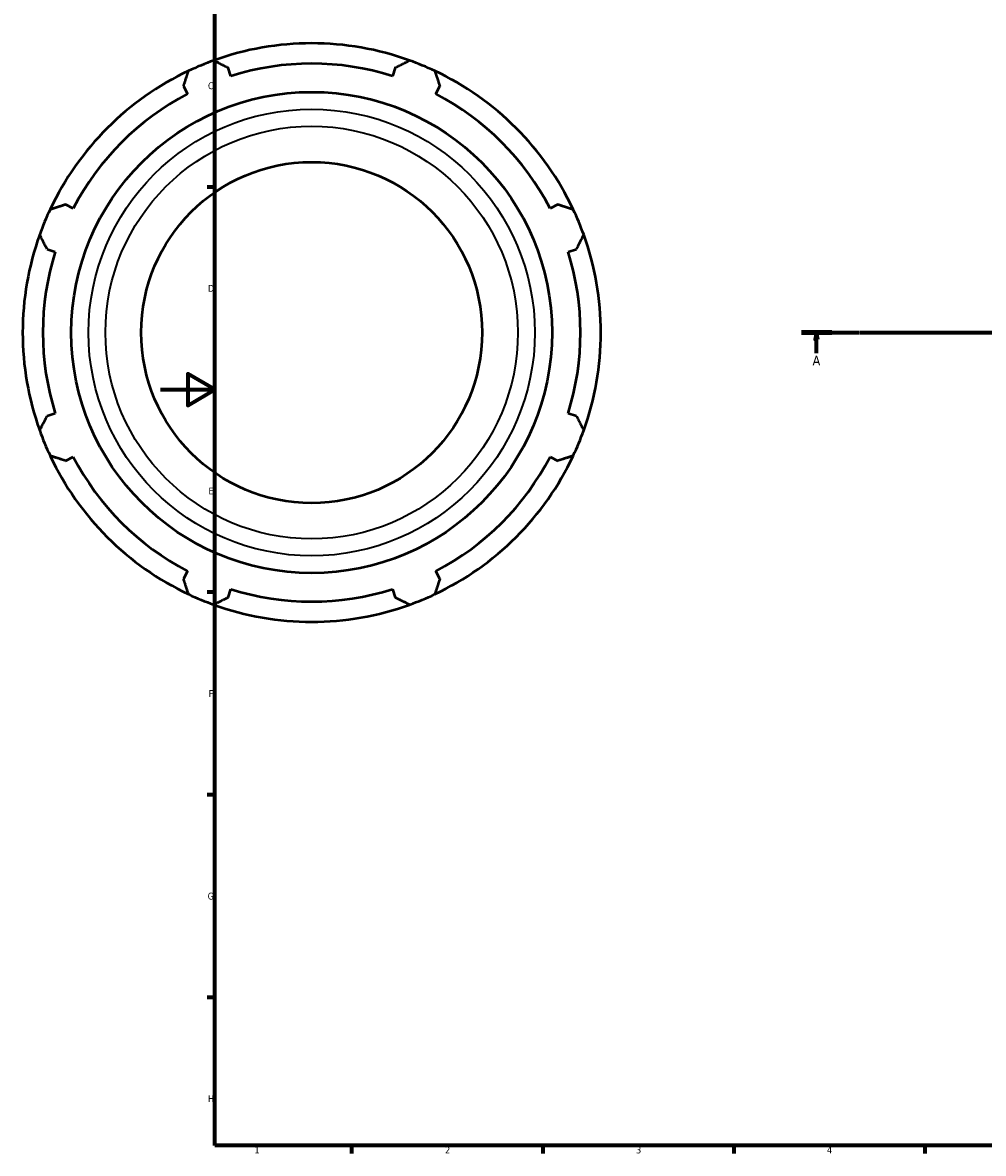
# Model space of a CAD drawing. Header units: millimetres. Extents: x -196 to 1466, y -102 to 1030.
# Tile 1 of 7: x -51 to 302, y 17 to 432. Entities that reach past the tile are written whole.
import ezdxf

# ---------------------------------------------------------------- set-up
doc = ezdxf.new("R2010")
doc.units = ezdxf.units.MM
doc.linetypes.add('CHAIN', pattern=[0.7087, 0.4724, -0.0591, 0.1181, -0.0591])
for name, color, linetype, lineweight in [('Border (ISO)', 7, 'Continuous', 70), ('Section Line (ISO)', 7, 'CHAIN', 70), ('Visible (ISO)', 7, 'Continuous', 50), ('Visible Narrow (ISO)', 7, 'Continuous', 35)]:
    doc.layers.add(name, color=color, linetype=linetype, lineweight=lineweight)
doc.styles.add('Label Text (ISO)', font='tahoma.ttf')
doc.styles.add('Note Text (ISO)', font='tahoma.ttf')

# ---------------------------------------------------------------- blocks, each defined once
blk = doc.blocks.new('Borders Default Border')
at = {"layer": 'Border (ISO)'}
for p, q in [((20, 371.25), (17.1, 371.25)), ((20, 222.75), (17.1, 222.75)), ((20, 148.5), (17.1, 148.5)), ((20, 74.25), (17.1, 74.25)), ((70.08, 20), (70.08, 17.1)), ((140.17, 20), (140.17, 17.1)), ((210.25, 20), (210.25, 17.1)), ((280.33, 20), (280.33, 17.1))]:
    blk.add_line(p, q, dxfattribs=at)
at = {"layer": 'Border (ISO)', "flags": 128}
for points in [[(20, 20), (20, 574), (821, 574), (821, 20), (20, 20)], [(0, 297), (20, 297), (10, 302.77), (10, 291.23), (20, 297)]]:
    blk.add_lwpolyline(points, dxfattribs=at)
at = {"layer": 'Border (ISO)', "color": 232, "true_color": 0xca0064, "char_height": 2.5, "attachment_point": 7, "style": 'Note Text (ISO)'}
for s, insert in [('C', (17.43, 407.08)), ('D', (17.43, 332.88)), ('E', (17.64, 258.63)), ('F', (17.7, 184.38)), ('G', (17.31, 110.08)), ('H', (17.44, 35.88)), ('1', (34.48, 17.1)), ('2', (104.37, 17.1)), ('3', (174.43, 17.05)), ('4', (244.42, 17.1))]:
    blk.add_mtext(s, dxfattribs=dict(at, insert=insert))
blk = doc.blocks.new('2dTransSection0')
at = {"layer": 'Section Line (ISO)', "linetype": 'CHAIN'}
blk.add_line((235.03, 317.93), (833.03, 317.93), dxfattribs=at)
at = {"layer": 'Section Line (ISO)', "linetype": 'Continuous', "lineweight": 140}
blk.add_line((235.03, 317.93), (246.2, 317.93), dxfattribs=at)
at = {"layer": 'Section Line (ISO)', "linetype": 'Continuous'}
for p, q in [((240.61, 317.93), (240.11, 315.43)), ((240.11, 315.43), (241.11, 315.43)), ((240.61, 315.43), (240.61, 317.93)), ((241.11, 315.43), (240.61, 317.93)), ((240.61, 310.43), (240.61, 315.43))]:
    blk.add_line(p, q, dxfattribs=at)
at = {"layer": 'Section Line (ISO)', "linetype": 'Continuous', "flags": 128}
blk.add_lwpolyline([(241.11, 315.43), (240.61, 317.93), (240.11, 315.43), (241.11, 315.43)], dxfattribs=at)
at = {"layer": 'Section Line (ISO)'}
blk.add_solid([(241.11, 315.43), (240.61, 317.93), (240.11, 315.43), (241.11, 315.43)], dxfattribs=at)
at = {"layer": 'Section Line (ISO)', "insert": (239.13, 305.93), "char_height": 3.5, "attachment_point": 7, "style": 'Label Text (ISO)'}
blk.add_mtext('A', dxfattribs=at)

msp = doc.modelspace()

# ---------------------------------------------------------------- linework, layer by layer
at = {"layer": 'Visible (ISO)'}
for p, q in [((25.815, 411.945), (24.859, 414.978)), ((86.058, 414.978), (85.102, 411.945)), ((8.471, 408.19), (9.939, 405.369)), ((100.978, 405.369), (102.446, 408.19)), ((-31.983, 363.447), (-34.804, 364.915)), ((145.721, 364.915), (142.9, 363.447)), ((-41.592, 348.527), (-38.559, 347.571)), ((149.476, 347.571), (152.509, 348.527)), ((-38.559, 288.284), (-41.592, 287.328)), ((152.509, 287.328), (149.476, 288.284)), ((-34.804, 270.94), (-31.983, 272.408)), ((142.9, 272.408), (145.721, 270.94)), ((9.939, 230.486), (8.471, 227.665)), ((102.446, 227.665), (100.978, 230.486)), ((24.859, 220.877), (25.815, 223.91)), ((85.102, 223.91), (86.058, 220.877))]:
    msp.add_line(p, q, dxfattribs=at)
for radius in [88.157, 62.5]:
    msp.add_circle((55.459, 317.927), radius, dxfattribs=at)
for radius, start, end in [(106, 70.20802, 109.79198), (106, 109.79198, 115.20802), (98.58, 72.5, 107.5), (106, 64.79198, 70.20802), (106, 115.20802, 154.79198), (106, 25.20802, 64.79198), (98.58, 117.5, 152.5), (98.58, 27.5, 62.5), (106, 154.79198, 160.20802), (106, 19.79198, 25.20802), (106, 160.20802, 199.79198), (106, 340.20802, 19.79198), (98.58, 162.5, 197.5), (98.58, 342.5, 17.5), (106, 199.79198, 205.20802), (106, 334.79198, 340.20802), (106, 205.20802, 244.79198), (98.58, 207.5, 242.5), (106, 295.20802, 334.79198), (98.58, 297.5, 332.5), (98.58, 252.5, 287.5), (106, 244.79198, 250.20802), (106, 289.79198, 295.20802), (106, 250.20802, 289.79198)]:
    msp.add_arc((55.459, 317.927), radius, start, end, dxfattribs=at)
for points, weights in [([(19.566, 417.666), (22.267, 416.294), (24.859, 414.978)], [1, 1.00202000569, 1.00322446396]), ([(86.058, 414.978), (88.651, 416.294), (91.351, 417.666)], [1.00322446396, 1.00202000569, 1]), ([(8.471, 408.19), (9.373, 410.954), (10.313, 413.833)], [1.00322446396, 1.00202000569, 1]), ([(100.605, 413.833), (101.544, 410.954), (102.446, 408.19)], [1, 1.00202000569, 1.00322446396]), ([(-40.447, 363.073), (-37.568, 364.013), (-34.804, 364.915)], [1, 1.00202000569, 1.00322446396]), ([(145.721, 364.915), (148.485, 364.013), (151.364, 363.073)], [1.00322446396, 1.00202000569, 1]), ([(-41.592, 348.527), (-42.908, 351.119), (-44.28, 353.82)], [1.00322446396, 1.00202000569, 1]), ([(155.197, 353.82), (153.825, 351.119), (152.509, 348.527)], [1, 1.00202000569, 1.00322446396]), ([(-44.28, 282.035), (-42.908, 284.735), (-41.592, 287.328)], [1, 1.00202000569, 1.00322446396]), ([(152.509, 287.328), (153.825, 284.735), (155.197, 282.035)], [1.00322446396, 1.00202000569, 1]), ([(-34.804, 270.94), (-37.568, 271.842), (-40.447, 272.781)], [1.00322446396, 1.00202000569, 1]), ([(151.364, 272.781), (148.485, 271.842), (145.721, 270.94)], [1, 1.00202000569, 1.00322446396]), ([(10.313, 222.022), (9.373, 224.901), (8.471, 227.665)], [1, 1.00202000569, 1.00322446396]), ([(102.446, 227.665), (101.544, 224.901), (100.605, 222.022)], [1.00322446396, 1.00202000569, 1]), ([(24.859, 220.877), (22.267, 219.56), (19.566, 218.189)], [1.00322446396, 1.00202000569, 1]), ([(91.351, 218.189), (88.651, 219.56), (86.058, 220.877)], [1, 1.00202000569, 1.00322446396])]:
    msp.add_rational_spline(points, weights, degree=2, dxfattribs=at)
at = {"layer": 'Visible Narrow (ISO)'}
for radius in [81.838, 75.622]:
    msp.add_circle((55.459, 317.927), radius, dxfattribs=at)

# ---------------------------------------------------------------- block references
msp.add_blockref('Borders Default Border', (0, 0))
at = {"layer": 'Section Line (ISO)'}
msp.add_blockref('2dTransSection0', (0, 0), dxfattribs=at)

doc.saveas('drawing.dxf')
